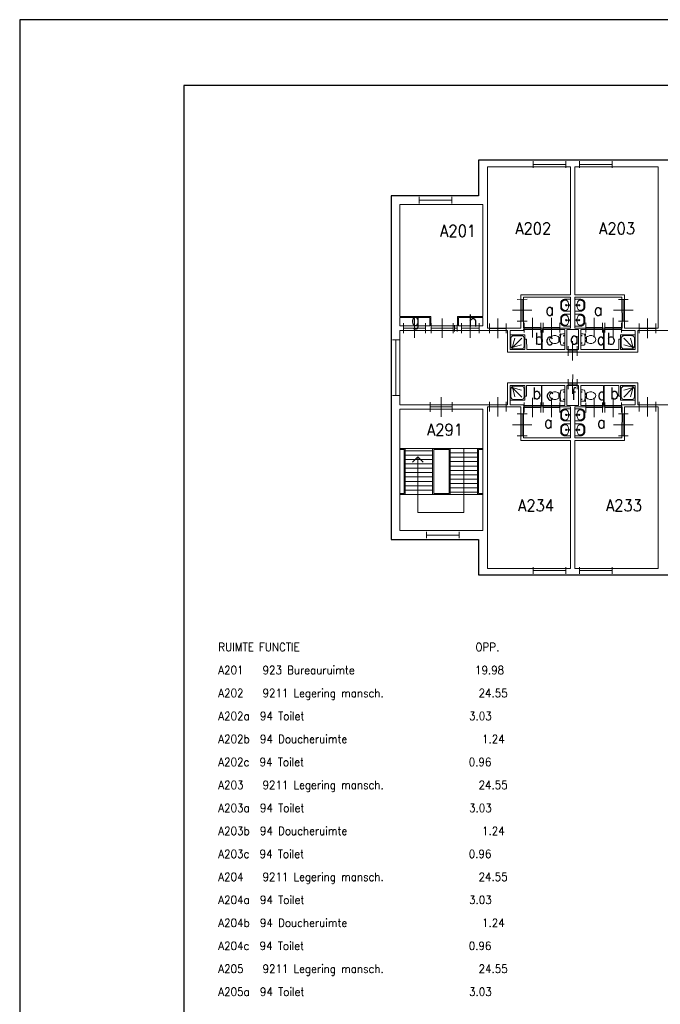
# Model space of a CAD drawing. Header units: metres. Extents: x 150867 to 150993, y 450406 to 450495.
# Tile 2 of 28: x 150867 to 150896, y 450450 to 450495. Entities that reach past the tile are written whole.
import ezdxf
from ezdxf.enums import TextEntityAlignment as Align

# ---------------------------------------------------------------- set-up
doc = ezdxf.new("R2010")
doc.units = ezdxf.units.M
doc.header["$MEASUREMENT"] = 0
for name, color, linetype, lineweight in [('BINNENMUUR', 7, 'Continuous', 0), ('BOUWKUNDE', 7, 'Continuous', 0), ('BUITENMUUR', 7, 'Continuous', 0), ('HULPLIJN', 7, 'Continuous', 0), ('KADER', 7, 'Continuous', 0), ('LABEL', 7, 'Continuous', 0), ('LEGENDA', 7, 'Continuous', 0), ('SANITAIR', 7, 'Continuous', 0), ('TRAP', 7, 'Continuous', 0)]:
    doc.layers.add(name, color=color, linetype=linetype, lineweight=lineweight)
doc.styles.add('Style-STANDARD', font='STANDARD.shx')

# ---------------------------------------------------------------- blocks, each defined once
blk = doc.blocks.new('204')
at = {"layer": 'BOUWKUNDE', "color": 7, "linetype": 'Continuous', "lineweight": 0}
for p, q in [((0, -0.101), (0, 0.101)), ((0, 0), (1, 0)), ((1, -0.101), (1, 0.1))]:
    blk.add_line(p, q, dxfattribs=at)
blk = doc.blocks.new('TOIL2B')
at = {"layer": 'SANITAIR', "color": 7, "linetype": 'Continuous', "lineweight": 0}
for p, q in [((25.5, 0), (-24.2, -0.1)), ((-13.7, -4.5), (-17.8, -4.5)), ((-15.6, -6.6), (-15.6, -2.4)), ((-10.5, -20), (-10.4, -23)), ((-9.5, -27.1), (-9.5, -25)), ((-9.5, -25), (-5, -25)), ((-6.1, -25.1), (-6, -26.8)), ((-5, -25), (-5.1, -26.7)), ((-5.1, -25.5), (-2.9, -25.5)), ((-2.9, -25.5), (-2.8, -26)), ((-2.8, -26), (4.1, -26)), ((4.2, -25.5), (4.1, -26)), ((6.4, -25.5), (4.2, -25.5)), ((6.3, -25), (6.3, -26.6)), ((10.7, -25), (6.3, -25)), ((7.4, -25), (7.3, -26.8)), ((10.8, -27), (10.7, -25)), ((11.8, -23), (11.7, -20)), ((19.9, -4.5), (15.8, -4.5)), ((17.9, -6.5), (18, -2.5)), ((18.4, -19.2), (19, -20.6)), ((18.7, -20.2), (21.6, -19.6)), ((21.7, -19.7), (21.4, -18.8)), ((26.8, -21.6), (21.7, -22.4)), ((22.8, -20.5), (26.6, -20)), ((27, -20.4), (27.2, -21.1))]:
    blk.add_line(p, q, dxfattribs=at)
for centre in [(-15.7, -4.6), (18, -4.6)]:
    blk.add_circle(centre, 1.2, dxfattribs=at)
for centre, radius, start, end in [((-20.8, -2.7), 4.34, 141.7695, 181.0188), ((89.9, -2.8), 115, 179.9997, 186.3306), ((-21, -15.1), 3.4, 186.3306, 259.2901), ((0.6, 99.5), 120, 259.2901, 264.6978), ((8.7, -45.7), 26.3, 148.9074, 230.8789), ((24.8, -55.4), 45, 146.1568, 148.9074), ((-23.4, -23.1), 12.9, 326.1568, 359.9997), ((-9.4, -29.2), 2, 96.9355, 142.5797), ((0.7, 99.2), 119.8, 264.6978, 275.3016), ((1.5, -119.2), 92.6, 84.3002, 96.9355), ((-7.4, -45.7), 26.3, 309.1205, 31.092), ((10.5, -29), 2, 37.7814, 84.3002), ((0.6, 99.5), 120, 275.3016, 280.7268), ((24.6, -23.1), 12.9, 179.9997, 213.8426), ((-23.5, -55.4), 45, 31.092, 33.8426), ((21.3, -20), 2.5, 195.9269, 278.4776), ((22.7, -19.5), 1, 191.8883, 277.2235), ((22.4, -15.2), 3.35, 280.7268, 353.6505), ((22.1, -2.7), 4.34, 358.9805, 38.2299), ((-88.6, -2.8), 115, 353.6505, 359.9997), ((26.6, -20.6), 0.5, 15.7395, 97.2235), ((26.8, -21.2), 0.5, 278.4776, 15.7395), ((0.6, -55.6), 13.5, 230.8789, 309.1205)]:
    blk.add_arc(centre, radius, start, end, dxfattribs=at)
blk = doc.blocks.new('220')
at = {"layer": 'SANITAIR', "color": 7, "linetype": 'Continuous', "lineweight": 0, "xscale": 0.00999781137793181, "yscale": 0.00999781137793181, "zscale": 0.00999781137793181, "rotation": 0.0002668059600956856}
blk.add_blockref('TOIL2B', (-0.006, 0), dxfattribs=at)
blk = doc.blocks.new('223')
at = {"layer": 'SANITAIR', "color": 7, "linetype": 'Continuous', "lineweight": 0}
for p, q in [((0.051, 0.225), (0.051, 0.775)), ((0.166, 0.207), (0.316, 0.769)), ((0.784, 0.784), (0.199, 0.199)), ((0.225, 0.951), (0.775, 0.951)), ((0.951, 0.775), (0.951, 0.224)), ((0.209, 0.166), (0.77, 0.315)), ((0.776, 0.049), (0.225, 0.049))]:
    blk.add_line(p, q, dxfattribs=at)
at = {"layer": 'SANITAIR', "color": 7, "linetype": 'Continuous', "lineweight": 0, "flags": 128}
blk.add_lwpolyline([(0, 1), (0, 0), (1.001, 0), (1.001, 0.999)], close=True, dxfattribs=at)
at = {"layer": 'SANITAIR', "color": 7, "linetype": 'Continuous', "lineweight": 0}
blk.add_circle((0.15, 0.149), 0.0315, dxfattribs=at)
at = {"layer": 'SANITAIR', "color": 7, "linetype": 'Continuous', "lineweight": 0, "extrusion": (0, 0, -1)}
for centre, start, end in [((-0.225, 0.774), 359.99992, 89.99992), ((-0.775, 0.774), 89.99992, 179.99992), ((-0.225, 0.224), 269.99992, 359.99992), ((-0.775, 0.224), 179.99992, 269.99992)]:
    blk.add_arc(centre, 0.175, start, end, dxfattribs=at)
blk = doc.blocks.new('202')
at = {"layer": 'BOUWKUNDE', "color": 7, "linetype": 'Continuous', "lineweight": 0}
for p, q in [((0, -0.2), (-0.001, 0.2)), ((0, 0), (0.687, 0)), ((0.343, 0), (0.343, 0.401)), ((0.343, -0.4), (0.343, 0)), ((0.686, -0.2), (0.686, 0.2))]:
    blk.add_line(p, q, dxfattribs=at)
at = {"layer": 'KADER', "color": 7, "linetype": 'Continuous', "lineweight": 0, "style": 'Style-STANDARD', "flags": 1}
for tag in ['soort', 'type']:
    blk.add_attdef(tag, (0, 0), '', height=0.324, rotation=108.1925, dxfattribs=at)
blk = doc.blocks.new('202_1')
at = {"layer": 'BOUWKUNDE', "color": 7, "linetype": 'Continuous', "lineweight": 0}
for p, q in [((0, -0.2), (0, 0.2)), ((0, 0), (0.687, 0.001)), ((0.343, 0), (0.344, 0.401)), ((0.344, -0.4), (0.343, 0)), ((0.687, -0.2), (0.687, 0.201))]:
    blk.add_line(p, q, dxfattribs=at)
at = {"layer": 'KADER', "color": 7, "linetype": 'Continuous', "lineweight": 0, "style": 'Style-STANDARD', "flags": 1}
for tag in ['soort', 'type']:
    blk.add_attdef(tag, (0, 0), '', height=0.324, rotation=108.1925, dxfattribs=at)
blk = doc.blocks.new('202_2')
at = {"layer": 'BOUWKUNDE', "color": 7, "linetype": 'Continuous', "lineweight": 0}
for p, q in [((0, -0.2), (0, 0.2)), ((0, 0), (0.9, 0)), ((0.45, 0), (0.45, 0.4)), ((0.45, -0.4), (0.45, 0)), ((0.9, -0.2), (0.9, 0.2))]:
    blk.add_line(p, q, dxfattribs=at)
at = {"layer": 'KADER', "color": 7, "linetype": 'Continuous', "lineweight": 0, "style": 'Style-STANDARD', "flags": 1}
for tag in ['type', 'soort']:
    blk.add_attdef(tag, (0, 0), '', height=0.324, rotation=198.1924, dxfattribs=at)
blk = doc.blocks.new('202_3')
at = {"layer": 'BOUWKUNDE', "color": 7, "linetype": 'Continuous', "lineweight": 0}
for p, q in [((0.001, -0.2), (0, 0.2)), ((0, 0), (0.687, 0.001)), ((0.343, 0), (0.344, 0.401)), ((0.344, -0.4), (0.343, 0)), ((0.687, -0.2), (0.687, 0.201))]:
    blk.add_line(p, q, dxfattribs=at)
at = {"layer": 'KADER', "color": 7, "linetype": 'Continuous', "lineweight": 0, "style": 'Style-STANDARD', "flags": 1}
for tag in ['soort', 'type']:
    blk.add_attdef(tag, (0, 0), '', height=0.324, rotation=108.1925, dxfattribs=at)
blk = doc.blocks.new('202_4')
at = {"layer": 'BOUWKUNDE', "color": 7, "linetype": 'Continuous', "lineweight": 0}
for p, q in [((0, -0.2), (0.001, 0.2)), ((0.45, 0), (0.45, 0.4)), ((0.9, -0.2), (0.901, 0.2)), ((0, 0), (0.9, 0)), ((0.451, -0.4), (0.45, 0))]:
    blk.add_line(p, q, dxfattribs=at)
at = {"layer": 'KADER', "color": 7, "linetype": 'Continuous', "lineweight": 0, "extrusion": (0, 0, -1), "style": 'Style-STANDARD', "flags": 1}
for tag in ['soort', 'type']:
    blk.add_attdef(tag, (0, 0), '', height=0.324, rotation=18.1924, dxfattribs=at)
blk = doc.blocks.new('202_5')
at = {"layer": 'BOUWKUNDE', "color": 7, "linetype": 'Continuous', "lineweight": 0}
for p, q in [((-0.001, -0.2), (0, 0.2)), ((0.343, 0), (0.343, 0.4)), ((0.686, -0.201), (0.686, 0.2)), ((0, 0), (0.687, -0.001)), ((0.343, -0.401), (0.343, 0))]:
    blk.add_line(p, q, dxfattribs=at)
at = {"layer": 'KADER', "color": 7, "linetype": 'Continuous', "lineweight": 0, "extrusion": (0, 0, -1), "style": 'Style-STANDARD', "flags": 1}
for tag in ['type', 'soort']:
    blk.add_attdef(tag, (0, 0), '', height=0.324, rotation=108.1925, dxfattribs=at)
blk = doc.blocks.new('223_1')
at = {"layer": 'SANITAIR', "color": 7, "linetype": 'Continuous', "lineweight": 0}
for p, q in [((0.049, 0.225), (0.049, 0.775)), ((0.166, 0.209), (0.315, 0.77)), ((0.784, 0.784), (0.199, 0.199)), ((0.224, 0.951), (0.775, 0.949)), ((0.949, 0.775), (0.949, 0.225)), ((0.207, 0.166), (0.769, 0.315)), ((0.775, 0.049), (0.225, 0.049))]:
    blk.add_line(p, q, dxfattribs=at)
at = {"layer": 'SANITAIR', "color": 7, "linetype": 'Continuous', "lineweight": 0, "extrusion": (0, 0, -1), "flags": 128}
blk.add_lwpolyline([(0, 1), (0, 0), (-1, 0), (-0.999, 1)], close=True, dxfattribs=at)
at = {"layer": 'SANITAIR', "color": 7, "linetype": 'Continuous', "lineweight": 0, "extrusion": (0, 0, -1)}
blk.add_circle((-0.15, 0.15), 0.0315, dxfattribs=at)
for centre, start, end in [((-0.225, 0.775), 0.00008, 90.00008), ((-0.775, 0.775), 90.00008, 180.00008), ((-0.225, 0.225), 270.00008, 0.00008), ((-0.775, 0.225), 180.00008, 270.00008)]:
    blk.add_arc(centre, 0.175, start, end, dxfattribs=at)
blk = doc.blocks.new('202_6')
at = {"layer": 'BOUWKUNDE', "color": 7, "linetype": 'Continuous', "lineweight": 0}
for p, q in [((0, -0.2), (0.001, 0.2)), ((0.343, 0), (0.344, 0.4)), ((0.687, -0.2), (0.687, 0.2)), ((0, 0), (0.687, 0)), ((0.344, -0.4), (0.343, 0))]:
    blk.add_line(p, q, dxfattribs=at)
at = {"layer": 'KADER', "color": 7, "linetype": 'Continuous', "lineweight": 0, "extrusion": (0, 0, -1), "style": 'Style-STANDARD', "flags": 1}
for tag in ['type', 'soort']:
    blk.add_attdef(tag, (0, 0), '', height=0.324, rotation=108.1925, dxfattribs=at)
blk = doc.blocks.new('202_7')
at = {"layer": 'BOUWKUNDE', "color": 7, "linetype": 'Continuous', "lineweight": 0}
for p, q in [((0, -0.2), (0.001, 0.2)), ((0, 0), (0.687, -0.001)), ((0.343, 0), (0.344, 0.4)), ((0.687, -0.201), (0.687, 0.2)), ((0.344, -0.401), (0.343, 0))]:
    blk.add_line(p, q, dxfattribs=at)
at = {"layer": 'KADER', "color": 7, "linetype": 'Continuous', "lineweight": 0, "extrusion": (0, 0, -1), "style": 'Style-STANDARD', "flags": 1}
for tag in ['type', 'soort']:
    blk.add_attdef(tag, (0, 0), '', height=0.324, rotation=108.1925, dxfattribs=at)
blk = doc.blocks.new('TOIL2B_1')
at = {"layer": 'SANITAIR', "color": 7, "linetype": 'Continuous', "lineweight": 0}
for p, q in [((25.5, -0.1), (-24.2, 0)), ((-13.7, -4.5), (-17.8, -4.5)), ((-15.7, -6.7), (-15.6, -2.5)), ((-10.5, -20.1), (-10.5, -23)), ((-9.4, -27.1), (-9.5, -25)), ((-9.5, -25), (-5.1, -25)), ((-6.1, -25), (-6.1, -26.9)), ((-5.1, -25), (-5.1, -26.7)), ((-5.1, -25.5), (-2.9, -25.5)), ((-2.9, -25.5), (-2.9, -26)), ((-2.9, -26), (4.1, -26)), ((4.1, -25.5), (4.1, -26)), ((6.4, -25.5), (4.1, -25.5)), ((6.3, -25), (6.3, -26.6)), ((10.7, -25), (6.3, -25)), ((7.3, -25.1), (7.3, -26.7)), ((10.7, -27), (10.7, -25)), ((11.7, -23), (11.7, -20)), ((19.9, -4.5), (15.8, -4.5)), ((18, -6.6), (17.9, -2.5)), ((18.4, -19.2), (18.9, -20.7)), ((18.7, -20.2), (21.6, -19.7)), ((21.7, -19.7), (21.4, -18.7)), ((26.8, -21.6), (21.6, -22.4)), ((22.8, -20.5), (26.5, -20)), ((27, -20.4), (27.2, -21))]:
    blk.add_line(p, q, dxfattribs=at)
at = {"layer": 'SANITAIR', "color": 7, "linetype": 'Continuous', "lineweight": 0, "extrusion": (0, 0, -1)}
for centre in [(15.7, -4.6), (-17.9, -4.6)]:
    blk.add_circle(centre, 1.2, dxfattribs=at)
at = {"layer": 'SANITAIR', "color": 7, "linetype": 'Continuous', "lineweight": 0}
for centre, radius, start, end in [((-20.8, -2.7), 4.34, 141.7701, 181.0195), ((89.9, -2.8), 115, 180.0003, 186.3312), ((-21, -15.1), 3.4, 186.3312, 259.2907), ((0.6, 99.5), 120, 259.2907, 264.6984), ((8.7, -45.7), 26.3, 148.908, 230.8795), ((24.7, -55.4), 45, 146.1574, 148.908), ((-23.4, -23.1), 12.9, 326.1574, 0.0003), ((-9.4, -29.2), 2, 96.9361, 142.5803), ((0.7, 99.2), 119.8, 264.6984, 275.3022), ((1.5, -119.2), 92.6, 84.3008, 96.9361), ((-7.4, -45.7), 26.3, 309.1211, 31.0926), ((10.5, -29), 2, 37.782, 84.3008), ((0.6, 99.5), 120, 275.3022, 280.7274), ((24.6, -23.1), 12.9, 180.0003, 213.8432), ((-23.5, -55.4), 45, 31.0926, 33.8432), ((21.3, -20), 2.5, 195.9275, 278.4782), ((22.7, -19.6), 1, 191.8889, 277.2241), ((22.4, -15.2), 3.35, 280.7274, 353.6512), ((22.1, -2.7), 4.34, 358.9812, 38.2305), ((-88.6, -2.8), 115, 353.6512, 0.0003), ((26.6, -20.6), 0.5, 15.7401, 97.2241), ((26.8, -21.2), 0.5, 278.4782, 15.7401), ((0.6, -55.6), 13.5, 230.8795, 309.1211)]:
    blk.add_arc(centre, radius, start, end, dxfattribs=at)
blk = doc.blocks.new('220_1')
at = {"layer": 'SANITAIR', "color": 7, "linetype": 'Continuous', "lineweight": 0, "xscale": 0.00999781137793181, "yscale": 0.00999781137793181, "zscale": 0.00999781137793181, "rotation": 359.9997331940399}
blk.add_blockref('TOIL2B_1', (-0.006, 0), dxfattribs=at)
blk = doc.blocks.new('202_8')
at = {"layer": 'BOUWKUNDE', "color": 7, "linetype": 'Continuous', "lineweight": 0}
for p, q in [((0, -0.2), (0, 0.2)), ((0.187, 0), (0.188, 0.4)), ((0.375, -0.2), (0.375, 0.201)), ((0, 0), (0.375, 0)), ((0.187, -0.4), (0.187, 0))]:
    blk.add_line(p, q, dxfattribs=at)
at = {"layer": 'KADER', "color": 7, "linetype": 'Continuous', "lineweight": 0, "style": 'Style-STANDARD', "flags": 1}
for tag in ['type', 'soort']:
    blk.add_attdef(tag, (0, 0), '', height=0.324, rotation=288.1921, dxfattribs=at)
blk = doc.blocks.new('202_153')
at = {"layer": 'BOUWKUNDE', "color": 7, "linetype": 'Continuous', "lineweight": 0}
for p, q in [((0, -0.2), (0, 0.2)), ((0, 0), (0.9, 0)), ((0.45, 0), (0.45, 0.4)), ((0.45, -0.4), (0.45, 0)), ((0.9, -0.2), (0.9, 0.2))]:
    blk.add_line(p, q, dxfattribs=at)
at = {"layer": 'KADER', "color": 7, "linetype": 'Continuous', "lineweight": 0, "style": 'Style-STANDARD', "flags": 1}
for tag in ['soort', 'type']:
    blk.add_attdef(tag, (0, 0), '', height=0.324, rotation=108.1924, dxfattribs=at)
blk = doc.blocks.new('202_154')
at = {"layer": 'BOUWKUNDE', "color": 7, "linetype": 'Continuous', "lineweight": 0}
for p, q in [((0, -0.2), (0, 0.2)), ((0, 0), (0.9, 0)), ((0.45, 0), (0.45, 0.401)), ((0.45, -0.4), (0.45, 0)), ((0.9, -0.2), (0.899, 0.2))]:
    blk.add_line(p, q, dxfattribs=at)
at = {"layer": 'KADER', "color": 7, "linetype": 'Continuous', "lineweight": 0, "style": 'Style-STANDARD', "flags": 1}
for tag in ['type', 'soort']:
    blk.add_attdef(tag, (0, 0), '', height=0.324, rotation=288.1924, dxfattribs=at)
blk = doc.blocks.new('202_179')
at = {"layer": 'BOUWKUNDE', "color": 7, "linetype": 'Continuous', "lineweight": 0}
for p, q in [((0, -0.2), (0.001, 0.2)), ((0, 0), (0.9, 0)), ((0.45, 0), (0.45, 0.4)), ((0.9, -0.2), (0.9, 0.2)), ((0.45, -0.401), (0.45, 0))]:
    blk.add_line(p, q, dxfattribs=at)
at = {"layer": 'KADER', "color": 7, "linetype": 'Continuous', "lineweight": 0, "extrusion": (0, 0, -1), "style": 'Style-STANDARD', "flags": 1}
for tag in ['type', 'soort']:
    blk.add_attdef(tag, (0, 0), '', height=0.324, rotation=198.1924, dxfattribs=at)
blk = doc.blocks.new('202_180')
at = {"layer": 'BOUWKUNDE', "color": 7, "linetype": 'Continuous', "lineweight": 0}
for p, q in [((0, -0.2), (0, 0.2)), ((0.343, 0), (0.344, 0.4)), ((0.687, -0.201), (0.686, 0.2)), ((0, 0), (0.687, -0.001)), ((0.343, -0.401), (0.343, 0))]:
    blk.add_line(p, q, dxfattribs=at)
at = {"layer": 'KADER', "color": 7, "linetype": 'Continuous', "lineweight": 0, "extrusion": (0, 0, -1), "style": 'Style-STANDARD', "flags": 1}
for tag in ['soort', 'type']:
    blk.add_attdef(tag, (0, 0), '', height=0.324, rotation=288.1925, dxfattribs=at)
blk = doc.blocks.new('202_181')
at = {"layer": 'BOUWKUNDE', "color": 7, "linetype": 'Continuous', "lineweight": 0}
for p, q in [((0, -0.2), (0, 0.2)), ((0.343, 0), (0.344, 0.4)), ((0.687, -0.2), (0.686, 0.2)), ((0, 0), (0.687, 0)), ((0.343, -0.4), (0.343, 0))]:
    blk.add_line(p, q, dxfattribs=at)
at = {"layer": 'KADER', "color": 7, "linetype": 'Continuous', "lineweight": 0, "extrusion": (0, 0, -1), "style": 'Style-STANDARD', "flags": 1}
for tag in ['soort', 'type']:
    blk.add_attdef(tag, (0, 0), '', height=0.324, rotation=288.1925, dxfattribs=at)
blk = doc.blocks.new('202_182')
at = {"layer": 'BOUWKUNDE', "color": 7, "linetype": 'Continuous', "lineweight": 0}
for p, q in [((-0.001, -0.2), (0, 0.2)), ((0.343, 0), (0.344, 0.4)), ((0.687, -0.2), (0.686, 0.2)), ((0, 0), (0.687, 0)), ((0.343, -0.4), (0.343, 0))]:
    blk.add_line(p, q, dxfattribs=at)
at = {"layer": 'KADER', "color": 7, "linetype": 'Continuous', "lineweight": 0, "extrusion": (0, 0, -1), "style": 'Style-STANDARD', "flags": 1}
for tag in ['soort', 'type']:
    blk.add_attdef(tag, (0, 0), '', height=0.324, rotation=288.1925, dxfattribs=at)
blk = doc.blocks.new('WASTB')
at = {"layer": 'SANITAIR', "color": 7, "linetype": 'Continuous', "lineweight": 0}
for p, q in [((-9.9, 7.9), (-10, -7.9)), ((-6.3, 3.7), (-8.8, 2.9)), ((-6.5, 0), (-8.2, 4.5)), ((-6.5, 0), (-15.2, 0)), ((-6.3, -3.7), (-8.9, -2.9)), ((-6.5, 0), (-8.2, -4.5))]:
    blk.add_line(p, q, dxfattribs=at)
for centre, radius in [((-19.5, 0), 3), ((-19.5, 0), 2), ((-6.5, 0), 1.75)]:
    blk.add_circle(centre, radius, dxfattribs=at)
blk.add_ellipse((-21, 9.6), major_axis=(4, -13.6), ratio=0.751905, start_param=1.224555, end_param=2.997882, dxfattribs=at)
at = {"layer": 'SANITAIR', "color": 7, "linetype": 'Continuous', "lineweight": 0, "extrusion": (0, 0, -1)}
blk.add_ellipse((-21, -9.6), major_axis=(4, 13.6), ratio=0.751905, start_param=1.224555, end_param=2.997882, dxfattribs=at)
at = {"layer": 'SANITAIR', "color": 7, "linetype": 'Continuous', "lineweight": 0}
for points, weights, knots in [([(0.1, 27.5), (-11.7, 27.5), (-23.4, 27.5), (-23.5, 27.5), (-23.5, 27.5), (-45.5, 27), (-45, 9.1), (-45, 0), (-45, -9.1), (-45.5, -27), (-23.5, -27.5), (-11.8, -27.5), (0, -27.5), (0.1, 0), (0.1, 27.5)], [1, 1, 1, 1, 1, 0.707108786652, 1, 1, 1, 0.707108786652, 1, 1, 1, 1, 1], [0, 0, 0, 0.142857, 0.142857, 0.285714, 0.285714, 0.428571, 0.428571, 0.571429, 0.571429, 0.714286, 0.714286, 0.857143, 0.857143, 1, 1, 1]), ([(-23.4, -23.5), (-41.4, -23.1), (-41, -9.2), (-41, -9.2), (-41, -9.1), (-41, 0), (-40.9, 9.1), (-41, 9.2), (-41, 9.2), (-41.4, 23.1), (-23.4, 23.5)], [1, 0.707108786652, 1, 1, 1, 1, 1, 1, 1, 0.707108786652, 1], [0, 0, 0, 0.2, 0.2, 0.4, 0.4, 0.6, 0.6, 0.8, 0.8, 1, 1, 1])]:
    blk.add_rational_spline(points, weights, degree=2, knots=knots, dxfattribs=at)
blk = doc.blocks.new('221')
at = {"layer": 'SANITAIR', "color": 7, "linetype": 'Continuous', "lineweight": 0, "xscale": 0.00999781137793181, "yscale": 0.00999781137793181, "zscale": 0.00999781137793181, "rotation": 90.0002668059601}
blk.add_blockref('WASTB', (0, 0), dxfattribs=at)
blk = doc.blocks.new('WASTB_1')
at = {"layer": 'SANITAIR', "color": 7, "linetype": 'Continuous', "lineweight": 0}
for p, q in [((-6.5, 0), (-15.2, 0)), ((-10, 7.9), (-9.9, -7.9)), ((-6.3, 3.7), (-8.9, 2.9)), ((-6.5, 0), (-8.2, 4.5)), ((-6.5, 0), (-8.2, -4.5)), ((-6.3, -3.7), (-8.8, -2.9))]:
    blk.add_line(p, q, dxfattribs=at)
at = {"layer": 'SANITAIR', "color": 7, "linetype": 'Continuous', "lineweight": 0, "extrusion": (0, 0, -1)}
for centre, radius in [((19.5, 0), 3), ((19.5, 0), 2), ((6.5, 0), 1.75)]:
    blk.add_circle(centre, radius, dxfattribs=at)
at = {"layer": 'SANITAIR', "color": 7, "linetype": 'Continuous', "lineweight": 0}
blk.add_ellipse((-21, 9.6), major_axis=(4, -13.6), ratio=0.751905, start_param=1.224555, end_param=2.997882, dxfattribs=at)
at = {"layer": 'SANITAIR', "color": 7, "linetype": 'Continuous', "lineweight": 0, "extrusion": (0, 0, -1)}
blk.add_ellipse((-21, -9.6), major_axis=(4, 13.6), ratio=0.751905, start_param=1.224555, end_param=2.997882, dxfattribs=at)
at = {"layer": 'SANITAIR', "color": 7, "linetype": 'Continuous', "lineweight": 0}
for points, weights, knots in [([(0, 27.5), (-11.7, 27.5), (-23.4, 27.5), (-23.5, 27.5), (-23.5, 27.5), (-45.5, 27), (-45, 9.1), (-45, 0), (-45, -9.1), (-45.5, -27), (-23.5, -27.5), (-23.5, -27.6), (-23.4, -27.6), (-11.7, -27.6), (0.1, -27.5), (0.1, 0), (0, 27.5)], [1, 1, 1, 1, 1, 0.707108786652, 1, 1, 1, 0.707108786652, 1, 1, 1, 1, 1, 1, 1], [0, 0, 0, 0.125, 0.125, 0.25, 0.25, 0.375, 0.375, 0.5, 0.5, 0.625, 0.625, 0.75, 0.75, 0.875, 0.875, 1, 1, 1]), ([(-23.4, -23.5), (-41.4, -23.1), (-41, -9.2), (-41, -9.2), (-40.9, -9.1), (-41, 0), (-41, 9.1), (-41, 9.2), (-41, 9.2), (-41.4, 23.1), (-23.4, 23.5)], [1, 0.707108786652, 1, 1, 1, 1, 1, 1, 1, 0.707108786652, 1], [0, 0, 0, 0.2, 0.2, 0.4, 0.4, 0.6, 0.6, 0.8, 0.8, 1, 1, 1])]:
    blk.add_rational_spline(points, weights, degree=2, knots=knots, dxfattribs=at)
blk = doc.blocks.new('221_1')
at = {"layer": 'SANITAIR', "color": 7, "linetype": 'Continuous', "lineweight": 0, "xscale": 0.00999781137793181, "yscale": 0.00999781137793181, "zscale": 0.00999781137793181, "rotation": 89.9997331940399}
blk.add_blockref('WASTB_1', (0, 0), dxfattribs=at)
blk = doc.blocks.new('202_183')
at = {"layer": 'BOUWKUNDE', "color": 7, "linetype": 'Continuous', "lineweight": 0}
for p, q in [((0, -0.2), (0.001, 0.2)), ((0.188, 0), (0.188, 0.4)), ((0.376, -0.2), (0.376, 0.2)), ((0, 0), (0.375, 0)), ((0.188, -0.4), (0.188, 0))]:
    blk.add_line(p, q, dxfattribs=at)
at = {"layer": 'KADER', "color": 7, "linetype": 'Continuous', "lineweight": 0, "extrusion": (0, 0, -1), "style": 'Style-STANDARD', "flags": 1}
for tag in ['type', 'soort']:
    blk.add_attdef(tag, (0, 0), '', height=0.324, rotation=108.1921, dxfattribs=at)
blk = doc.blocks.new('202_184')
at = {"layer": 'BOUWKUNDE', "color": 7, "linetype": 'Continuous', "lineweight": 0}
for p, q in [((0, -0.2), (-0.001, 0.2)), ((0, 0), (0.687, 0)), ((0.343, 0), (0.343, 0.4)), ((0.343, -0.4), (0.343, 0)), ((0.686, -0.2), (0.686, 0.2))]:
    blk.add_line(p, q, dxfattribs=at)
at = {"layer": 'KADER', "color": 7, "linetype": 'Continuous', "lineweight": 0, "style": 'Style-STANDARD', "flags": 1}
for tag in ['type', 'soort']:
    blk.add_attdef(tag, (0, 0), '', height=0.324, rotation=288.1925, dxfattribs=at)
blk = doc.blocks.new('202_185')
at = {"layer": 'BOUWKUNDE', "color": 7, "linetype": 'Continuous', "lineweight": 0}
for p, q in [((0, -0.2), (0, 0.2)), ((0, 0), (0.9, 0)), ((0.449, -0.4), (0.45, 0)), ((0.45, 0), (0.45, 0.401)), ((0.9, -0.2), (0.899, 0.2))]:
    blk.add_line(p, q, dxfattribs=at)
at = {"layer": 'KADER', "color": 7, "linetype": 'Continuous', "lineweight": 0, "style": 'Style-STANDARD', "flags": 1}
for tag in ['type', 'soort']:
    blk.add_attdef(tag, (0, 0), '', height=0.324, rotation=18.1924, dxfattribs=at)
blk = doc.blocks.new('202_186')
at = {"layer": 'BOUWKUNDE', "color": 7, "linetype": 'Continuous', "lineweight": 0}
for p, q in [((0, -0.2), (0, 0.2)), ((0, 0), (0.687, 0.001)), ((0.343, 0), (0.343, 0.401)), ((0.344, -0.4), (0.343, 0)), ((0.687, -0.2), (0.687, 0.201))]:
    blk.add_line(p, q, dxfattribs=at)
at = {"layer": 'KADER', "color": 7, "linetype": 'Continuous', "lineweight": 0, "style": 'Style-STANDARD', "flags": 1}
for tag in ['type', 'soort']:
    blk.add_attdef(tag, (0, 0), '', height=0.324, rotation=288.1925, dxfattribs=at)
blk = doc.blocks.new('202_187')
at = {"layer": 'BOUWKUNDE', "color": 7, "linetype": 'Continuous', "lineweight": 0}
for p, q in [((0, -0.2), (0, 0.2)), ((0, 0), (0.687, 0)), ((0.343, 0), (0.343, 0.4)), ((0.344, -0.4), (0.343, 0)), ((0.686, -0.2), (0.687, 0.2))]:
    blk.add_line(p, q, dxfattribs=at)
at = {"layer": 'KADER', "color": 7, "linetype": 'Continuous', "lineweight": 0, "style": 'Style-STANDARD', "flags": 1}
for tag in ['type', 'soort']:
    blk.add_attdef(tag, (0, 0), '', height=0.324, rotation=288.1925, dxfattribs=at)
blk = doc.blocks.new('204_3')
at = {"layer": 'BOUWKUNDE', "color": 7, "linetype": 'Continuous', "lineweight": 0}
for p, q in [((0, -0.059), (0, 0.059)), ((0, 0), (1, 0)), ((1, -0.059), (1, 0.058))]:
    blk.add_line(p, q, dxfattribs=at)
blk = doc.blocks.new('204_5')
at = {"layer": 'BOUWKUNDE', "color": 7, "linetype": 'Continuous', "lineweight": 0}
for p, q in [((0, -0.151), (0, 0.151)), ((0, 0), (0.116, 0)), ((0.116, -0.15), (0.116, 0.15))]:
    blk.add_line(p, q, dxfattribs=at)
blk = doc.blocks.new('202_191')
at = {"layer": 'BOUWKUNDE', "color": 7, "linetype": 'Continuous', "lineweight": 0}
for p, q in [((0.001, -0.2), (0, 0.2)), ((0, 0), (0.9, 0)), ((0.45, 0), (0.45, 0.401)), ((0.45, -0.4), (0.45, 0)), ((0.9, -0.2), (0.9, 0.2))]:
    blk.add_line(p, q, dxfattribs=at)
at = {"layer": 'KADER', "color": 7, "linetype": 'Continuous', "lineweight": 0, "style": 'Style-STANDARD', "flags": 1}
for tag in ['soort', 'type']:
    blk.add_attdef(tag, (0, 0), '', height=0.324, rotation=108.1924, dxfattribs=at)
blk = doc.blocks.new('202_192')
at = {"layer": 'BOUWKUNDE', "color": 7, "linetype": 'Continuous', "lineweight": 0}
for p, q in [((0.001, -0.2), (0, 0.2)), ((0, 0), (0.72, 0)), ((0.36, 0), (0.361, 0.401)), ((0.36, -0.4), (0.36, 0)), ((0.721, -0.2), (0.72, 0.2))]:
    blk.add_line(p, q, dxfattribs=at)
at = {"layer": 'KADER', "color": 7, "linetype": 'Continuous', "lineweight": 0, "style": 'Style-STANDARD', "flags": 1}
for tag in ['type', 'soort']:
    blk.add_attdef(tag, (0, 0), '', height=0.324, rotation=288.1924, dxfattribs=at)
blk = doc.blocks.new('DDELEG')
at = {"layer": 'LEGENDA', "color": 7, "linetype": 'Continuous', "lineweight": 0, "style": 'Style-STANDARD'}
for s, p in [('RUIMTE FUNCTIE                              OPP.', (0, 0)), ('A201   923 Bureauruimte                    19.98', (0.001, -1.501)), ('A202   9211 Legering mansch.               24.55', (0.001, -3)), ('A202a  94 Toilet                            3.03', (0.001, -4.501)), ('A202b  94 Doucheruimte                      1.24', (0.001, -6)), ('A202c  94 Toilet                            0.96', (0, -7.501)), ('A203   9211 Legering mansch.               24.55', (0, -9)), ('A203a  94 Toilet                            3.03', (0.001, -10.501)), ('A203b  94 Doucheruimte                      1.24', (0.001, -12)), ('A203c  94 Toilet                            0.96', (0.001, -13.501)), ('A204   9211 Legering mansch.               24.55', (0, -15)), ('A204a  94 Toilet                            3.03', (0.001, -16.5)), ('A204b  94 Doucheruimte                      1.24', (0, -18)), ('A204c  94 Toilet                            0.96', (0.001, -19.501)), ('A205   9211 Legering mansch.               24.55', (0.001, -21)), ('A205a  94 Toilet                            3.03', (0.001, -22.501))]:
    blk.add_text(s, height=0.53999, rotation=359.99962, dxfattribs=at).set_placement(p)
blk = doc.blocks.new('A3L')
at = {"layer": 'KADER', "color": 7, "linetype": 'Continuous', "lineweight": 0}
blk.add_line((-82.002, -2.001), (-82.003, 57.399), dxfattribs=at)
at = {"layer": 'KADER', "color": 7, "linetype": 'Continuous', "lineweight": 30}
for p, q in [((2, 57.4), (-82.001, 57.4)), ((-82.001, 57.4), (-82.001, -2)), ((-0.001, 55.4), (-77.001, 55.4)), ((-77.001, 55.4), (-77.001, 0))]:
    blk.add_line(p, q, dxfattribs=at)

msp = doc.modelspace()

# ---------------------------------------------------------------- linework, layer by layer
at = {"layer": 'BINNENMUUR', "color": 7, "linetype": 'Continuous', "lineweight": 13, "flags": 128}
for points in [[(150888.358, 450488.054), (150888.357, 450480.679), (150889.888, 450480.679), (150889.887, 450482.21), (150892.158, 450482.209), (150892.158, 450488.055)], [(150892.357, 450488.055), (150892.357, 450482.21), (150894.627, 450482.209), (150894.627, 450480.68), (150896.157, 450480.68), (150896.158, 450488.054)], [(150884.357, 450486.329), (150884.358, 450481.209), (150885.778, 450481.21), (150885.777, 450480.78), (150886.997, 450480.78), (150886.998, 450481.21), (150888.158, 450481.21), (150888.157, 450486.329)], [(150890.008, 450482.089), (150890.008, 450480.68), (150892.157, 450480.68), (150892.157, 450482.089)], [(150892.357, 450482.09), (150892.357, 450480.679), (150894.508, 450480.68), (150894.507, 450482.09)], [(150884.357, 450481.169), (150884.357, 450480.78), (150885.736, 450480.779), (150885.736, 450481.17)], [(150887.037, 450481.17), (150887.037, 450480.779), (150888.157, 450480.78), (150888.157, 450481.17)], [(150889.403, 450480.58), (150889.402, 450479.7), (150890.073, 450479.7), (150890.072, 450480.18), (150890.152, 450480.18), (150890.153, 450479.7), (150890.823, 450479.699), (150890.822, 450480.619), (150890.007, 450480.62), (150890.008, 450480.58)], [(150890.854, 450480.62), (150890.854, 450479.7), (150891.894, 450479.7), (150891.894, 450480.62)], [(150891.987, 450480.62), (150891.988, 450479.7), (150892.528, 450479.7), (150892.527, 450480.619)], [(150892.621, 450480.62), (150892.621, 450479.7), (150893.661, 450479.699), (150893.661, 450480.619)], [(150893.693, 450480.619), (150893.693, 450479.699), (150894.362, 450479.699), (150894.363, 450480.179), (150894.443, 450480.179), (150894.442, 450479.699), (150895.113, 450479.7), (150895.112, 450480.579), (150894.508, 450480.58), (150894.507, 450480.62)], [(150889.403, 450478.059), (150889.402, 450477.179), (150890.008, 450477.179), (150890.007, 450477.139), (150890.823, 450477.139), (150890.823, 450478.059), (150890.152, 450478.059), (150890.152, 450477.579), (150890.072, 450477.579), (150890.072, 450478.059)], [(150890.853, 450478.059), (150890.853, 450477.139), (150891.893, 450477.139), (150891.893, 450478.058)], [(150891.988, 450478.059), (150891.987, 450477.139), (150892.527, 450477.138), (150892.528, 450478.059)], [(150892.622, 450478.059), (150892.621, 450477.139), (150893.661, 450477.138), (150893.662, 450478.059)], [(150893.692, 450478.059), (150893.692, 450477.139), (150894.507, 450477.139), (150894.508, 450477.179), (150895.113, 450477.179), (150895.112, 450478.058), (150894.443, 450478.058), (150894.443, 450477.578), (150894.363, 450477.578), (150894.363, 450478.058)], [(150884.358, 450476.979), (150884.357, 450471.429), (150888.157, 450471.429), (150888.157, 450476.979)], [(150888.357, 450477.079), (150888.357, 450469.704), (150892.158, 450469.704), (150892.157, 450475.548), (150889.888, 450475.549), (150889.888, 450477.079)], [(150890.008, 450477.079), (150890.007, 450475.669), (150892.158, 450475.669), (150892.157, 450477.079)], [(150892.357, 450477.078), (150892.357, 450475.669), (150894.507, 450475.669), (150894.508, 450477.079)], [(150894.628, 450477.079), (150894.628, 450475.549), (150892.357, 450475.549), (150892.358, 450469.704), (150896.158, 450469.704), (150896.157, 450477.079)]]:
    msp.add_lwpolyline(points, close=True, dxfattribs=at)
msp.add_lwpolyline([(150897.282, 450480.58), (150895.232, 450480.58), (150895.232, 450479.58), (150889.283, 450479.58), (150889.283, 450480.579), (150884.357, 450480.58), (150884.357, 450477.179), (150889.283, 450477.178), (150889.282, 450478.178), (150895.233, 450478.179), (150895.233, 450477.179), (150897.282, 450477.179)], dxfattribs=at)
at = {"layer": 'BUITENMUUR', "color": 7, "linetype": 'Continuous', "lineweight": 30, "flags": 128}
msp.add_lwpolyline([(150947.957, 450471.02), (150947.957, 450469.385), (150972.557, 450469.386), (150972.558, 450477.16), (150972.558, 450488.314), (150947.958, 450488.314), (150947.957, 450486.689), (150944.557, 450486.689), (150944.557, 450488.354), (150887.957, 450488.354), (150887.957, 450486.73), (150883.958, 450486.729), (150883.957, 450471.028), (150887.957, 450471.029), (150887.957, 450469.404), (150944.558, 450469.404), (150944.557, 450471.021)], close=True, dxfattribs=at)
at = {"layer": 'HULPLIJN', "color": 7, "linetype": 'Continuous', "lineweight": 0}
for p, q in [((150884.357, 450475.129), (150884.557, 450475.129)), ((150884.358, 450475.179), (150884.607, 450475.179)), ((150884.557, 450475.129), (150884.558, 450473.129)), ((150884.607, 450475.179), (150884.608, 450473.079)), ((150885.857, 450473.079), (150885.858, 450475.179)), ((150885.858, 450475.179), (150886.658, 450475.179)), ((150885.907, 450473.129), (150885.908, 450475.129)), ((150885.908, 450475.129), (150886.608, 450475.129)), ((150886.607, 450473.129), (150886.608, 450475.129)), ((150886.657, 450473.079), (150886.658, 450475.179)), ((150887.907, 450475.179), (150888.157, 450475.179)), ((150887.907, 450475.179), (150887.908, 450473.079)), ((150887.957, 450475.129), (150888.157, 450475.129)), ((150887.957, 450475.129), (150887.957, 450473.129)), ((150884.357, 450473.129), (150884.558, 450473.129)), ((150884.357, 450473.079), (150884.608, 450473.079)), ((150885.857, 450473.079), (150886.657, 450473.079)), ((150885.907, 450473.129), (150886.607, 450473.129)), ((150887.908, 450473.079), (150888.157, 450473.079)), ((150887.957, 450473.129), (150888.158, 450473.129))]:
    msp.add_line(p, q, dxfattribs=at)
at = {"layer": 'TRAP', "color": 7, "linetype": 'Continuous', "lineweight": 0}
for p, q in [((150884.607, 450475.079), (150885.858, 450475.079)), ((150887.907, 450475.179), (150886.658, 450475.179)), ((150887.283, 450475.179), (150887.282, 450472.256)), ((150884.607, 450474.679), (150885.858, 450474.679)), ((150884.608, 450474.879), (150885.857, 450474.879)), ((150885.182, 450474.8), (150884.931, 450474.551)), ((150885.182, 450472.256), (150885.182, 450474.8)), ((150885.431, 450474.551), (150885.182, 450474.8)), ((150887.907, 450474.979), (150886.657, 450474.979)), ((150887.907, 450474.779), (150886.657, 450474.779)), ((150887.907, 450474.579), (150886.657, 450474.579)), ((150884.607, 450474.279), (150885.857, 450474.279)), ((150884.608, 450474.479), (150885.857, 450474.479)), ((150887.908, 450474.379), (150886.657, 450474.379)), ((150887.907, 450474.179), (150886.658, 450474.179)), ((150884.607, 450473.879), (150885.857, 450473.879)), ((150884.607, 450473.679), (150885.857, 450473.679)), ((150884.608, 450474.079), (150885.857, 450474.079)), ((150887.908, 450473.979), (150886.657, 450473.979)), ((150887.907, 450473.779), (150886.658, 450473.779)), ((150884.607, 450473.479), (150885.857, 450473.479)), ((150884.607, 450473.279), (150885.858, 450473.279)), ((150887.907, 450473.579), (150886.657, 450473.579)), ((150887.907, 450473.379), (150886.658, 450473.379)), ((150884.608, 450473.079), (150885.857, 450473.079)), ((150887.907, 450473.179), (150886.657, 450473.179)), ((150887.282, 450472.256), (150885.182, 450472.256))]:
    msp.add_line(p, q, dxfattribs=at)
at = {"layer": 'TRAP', "color": 7, "linetype": 'Continuous', "lineweight": 0, "flags": 128}
for points in [[(150884.608, 450473.079), (150885.857, 450473.079), (150885.858, 450475.179), (150884.607, 450475.179)], [(150886.657, 450473.079), (150887.908, 450473.079), (150887.907, 450475.179), (150886.658, 450475.179)]]:
    msp.add_lwpolyline(points, close=True, dxfattribs=at)

# ---------------------------------------------------------------- block references
at = {"layer": 'BOUWKUNDE', "color": 7, "linetype": 'Continuous', "lineweight": 0, "extrusion": (0, 0, -1)}
for name, p, xscale, yscale, zscale, rotation in [('204', (-150891.943, 450488.158), 1.489406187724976, 1.489406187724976, 1.489406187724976, 0.0001791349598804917), ('204', (-150891.943, 450488.158), 1.489406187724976, 1.489406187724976, 1.489406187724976, 0.0001791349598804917), ('204', (-150886.736, 450486.533), 1.489406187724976, 1.489406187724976, 1.489406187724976, 0.0001791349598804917), ('202_179', (-150889.947, 450481.998), 1.111111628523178, 1.111111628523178, 1.111111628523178, 270.0002401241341), ('202_181', (-150889.218, 450480.671), 1.111111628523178, 1.111111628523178, 1.111111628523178, 0.0003148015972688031), ('202_180', (-150890.797, 450480.706), 1.111111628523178, 1.111111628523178, 1.111111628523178, 0.0003148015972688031), ('202_182', (-150891.663, 450480.706), 1.111111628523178, 1.111111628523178, 1.111111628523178, 0.0003148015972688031), ('202_183', (-150892.045, 450479.639), 1.111111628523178, 1.111111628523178, 1.111111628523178, 180), ('202_7', (-150892.851, 450477.052), 1.111111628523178, 1.111111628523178, 1.111111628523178, 180.0003148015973), ('202_6', (-150893.718, 450477.053), 1.111111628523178, 1.111111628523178, 1.111111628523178, 180.0003148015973), ('202_5', (-150895.297, 450477.087), 1.111111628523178, 1.111111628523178, 1.111111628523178, 180.0003148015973), ('202_4', (-150894.567, 450475.76), 1.111111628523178, 1.111111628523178, 1.111111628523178, 90.0002401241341), ('204', (-150892.572, 450469.601), 1.489406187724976, 1.489406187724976, 1.489406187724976, 180.0001791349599)]:
    msp.add_blockref(name, p, dxfattribs=dict(at, xscale=xscale, yscale=yscale, zscale=zscale, rotation=rotation))
at = {"layer": 'BOUWKUNDE', "color": 7, "linetype": 'Continuous', "lineweight": 0}
for name, p, xscale, yscale, zscale, rotation in [('204', (150892.572, 450488.157), 1.489406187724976, 1.489406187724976, 1.489406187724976, 359.9998208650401), ('202_185', (150894.567, 450481.997), 1.111111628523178, 1.111111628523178, 1.111111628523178, 269.9997598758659), ('202_191', (150885.53, 450480.68), 1.111111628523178, 1.111111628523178, 1.111111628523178, 179.9997598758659), ('202_154', (150885.794, 450480.68), 1.111111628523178, 1.111111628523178, 1.111111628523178, 359.9997598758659), ('202_192', (150887.178, 450480.679), 1.111111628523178, 1.111111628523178, 1.111111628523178, 359.9996998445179), ('202_184', (150892.852, 450480.706), 1.111111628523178, 1.111111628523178, 1.111111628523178, 359.9996851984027), ('202_186', (150893.718, 450480.705), 1.111111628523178, 1.111111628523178, 1.111111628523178, 359.9996851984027), ('202_187', (150895.297, 450480.671), 1.111111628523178, 1.111111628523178, 1.111111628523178, 359.9996851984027), ('204_5', (150886.973, 450480.674), 0.9999953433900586, 0.9999953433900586, 0.9999953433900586, 179.9976999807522), ('204_3', (150884.172, 450477.6), 2.553402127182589, 2.553402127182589, 2.553402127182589, 89.99968653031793), ('202_153', (150886.746, 450477.078), 1.111111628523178, 1.111111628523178, 1.111111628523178, 179.9997598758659), ('202_3', (150889.218, 450477.088), 1.111111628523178, 1.111111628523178, 1.111111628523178, 179.9996851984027), ('202', (150890.796, 450477.053), 1.111111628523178, 1.111111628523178, 1.111111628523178, 179.9996851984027), ('202_1', (150891.664, 450477.053), 1.111111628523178, 1.111111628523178, 1.111111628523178, 179.9996851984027), ('202_2', (150889.947, 450475.761), 1.111111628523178, 1.111111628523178, 1.111111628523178, 89.9997598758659), ('204', (150887.065, 450471.227), 1.489406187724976, 1.489406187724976, 1.489406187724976, 179.9998208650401), ('204', (150891.943, 450469.601), 1.489406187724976, 1.489406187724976, 1.489406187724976, 179.9998208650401)]:
    msp.add_blockref(name, p, dxfattribs=dict(at, xscale=xscale, yscale=yscale, zscale=zscale, rotation=rotation))
at = {"layer": 'BOUWKUNDE', "color": 7, "linetype": 'Continuous', "lineweight": 0, "xscale": 1.111111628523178, "yscale": 1.111111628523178, "zscale": 1.111111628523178}
msp.add_blockref('202_8', (150892.046, 450478.119), dxfattribs=at)
at = {"layer": 'KADER', "color": 7, "linetype": 'Continuous', "lineweight": 0, "xscale": 1.5, "yscale": 1.5, "zscale": 1.5}
msp.add_blockref('A3L', (150989.998, 450408.676), dxfattribs=at)
at = {"layer": 'LEGENDA', "color": 7, "linetype": 'Continuous', "lineweight": 0, "xscale": 0.7000018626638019, "yscale": 0.7000018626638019, "zscale": 0.7000018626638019, "rotation": 0.0003811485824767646}
msp.add_blockref('DDELEG', (150876.067, 450465.916), dxfattribs=at)
at = {"layer": 'SANITAIR', "color": 7, "linetype": 'Continuous', "lineweight": 0, "extrusion": (0, 0, -1)}
for name, p, xscale, yscale, zscale, rotation in [('221_1', (-150892.157, 450481.726), 0.9999953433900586, 0.9999953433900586, 0.9999953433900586, 90.0002668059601), ('221_1', (-150892.357, 450481.044), 0.9999953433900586, 0.9999953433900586, 0.9999953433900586, 270.0002668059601), ('220_1', (-150891.893, 450480.159), 0.9999953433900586, 0.9999953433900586, 0.9999953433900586, 90.0002668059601), ('223_1', (-150889.402, 450479.7), 0.6699992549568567, 0.6699992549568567, 0.6699992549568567, 90.00039821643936), ('220_1', (-150892.621, 450477.599), 0.9999953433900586, 0.9999953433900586, 0.9999953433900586, 270.0002668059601), ('223_1', (-150895.112, 450478.058), 0.6699992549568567, 0.6699992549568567, 0.6699992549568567, 270.0003982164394), ('221_1', (-150892.157, 450476.715), 0.9999953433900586, 0.9999953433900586, 0.9999953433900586, 90.0002668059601), ('221_1', (-150892.357, 450476.033), 0.9999953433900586, 0.9999953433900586, 0.9999953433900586, 270.0002668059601)]:
    msp.add_blockref(name, p, dxfattribs=dict(at, xscale=xscale, yscale=yscale, zscale=zscale, rotation=rotation))
at = {"layer": 'SANITAIR', "color": 7, "linetype": 'Continuous', "lineweight": 0}
for name, p, xscale, yscale, zscale, rotation in [('221', (150892.358, 450481.726), 0.9999953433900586, 0.9999953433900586, 0.9999953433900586, 89.9997331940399), ('221', (150892.158, 450481.043), 0.9999953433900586, 0.9999953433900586, 0.9999953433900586, 269.9997331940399), ('220', (150892.621, 450480.16), 0.9999953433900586, 0.9999953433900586, 0.9999953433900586, 89.9997331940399), ('223', (150895.113, 450479.7), 0.6699992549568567, 0.6699992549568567, 0.6699992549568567, 89.99960178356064), ('223', (150889.403, 450478.059), 0.6699992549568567, 0.6699992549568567, 0.6699992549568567, 269.9996017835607), ('220', (150891.894, 450477.599), 0.9999953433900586, 0.9999953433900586, 0.9999953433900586, 269.9997331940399), ('221', (150892.357, 450476.715), 0.9999953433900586, 0.9999953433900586, 0.9999953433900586, 89.9997331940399), ('221', (150892.157, 450476.033), 0.9999953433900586, 0.9999953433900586, 0.9999953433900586, 269.9997331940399)]:
    msp.add_blockref(name, p, dxfattribs=dict(at, xscale=xscale, yscale=yscale, zscale=zscale, rotation=rotation))

# ---------------------------------------------------------------- texts
at = {"layer": 'LABEL', "color": 7, "linetype": 'Continuous', "lineweight": 0, "style": 'Style-STANDARD'}
for s, p in [('A201', (150886.198, 450485.124)), ('A202', (150889.63, 450485.238)), ('A203', (150893.46, 450485.238)), ('h', (150887.492, 450481.03)), ('a', (150891.008, 450481.531)), ('a', (150893.218, 450481.526)), ('g', (150884.872, 450481.077)), ('b', (150890.522, 450480.198)), ('b', (150893.809, 450480.198)), ('c', (150891.014, 450480.184)), ('a', (150892.125, 450480.221)), ('c', (150893.349, 450480.184)), ('b', (150890.413, 450477.704)), ('c', (150891.033, 450477.666)), ('f', (150892.188, 450477.677)), ('c', (150893.383, 450477.667)), ('b', (150893.963, 450477.704)), ('a', (150890.944, 450476.381)), ('a', (150893.368, 450476.373)), ('A291', (150885.598, 450476.037)), ('A234', (150889.76, 450472.58)), ('A233', (150893.774, 450472.58))]:
    msp.add_text(s, height=0.54, rotation=359.9997, dxfattribs=at).set_placement(p, align=Align.MIDDLE_LEFT)

doc.saveas('drawing.dxf')
